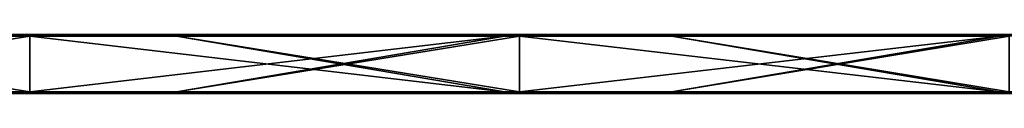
# Model space of a CAD drawing. Header units: millimetres. Extents: x -792 to 792, y -10 to 10.
# Tile 9 of 10: x 593 to 693, y -6 to 0. Entities that reach past the tile are written whole.
import ezdxf

# ---------------------------------------------------------------- set-up
doc = ezdxf.new("R2010")
doc.units = ezdxf.units.MM
doc.header["$LTSCALE"] = 65.185185
for name, color, linetype in [('1', 7, 'CONTINUOUS'), ('10', 7, 'CONTINUOUS'), ('12', 7, 'CONTINUOUS'), ('14', 7, 'CONTINUOUS'), ('2', 7, 'CONTINUOUS'), ('4', 7, 'CONTINUOUS'), ('6', 7, 'CONTINUOUS'), ('8', 7, 'CONTINUOUS')]:
    doc.layers.add(name, color=color, linetype=linetype)

msp = doc.modelspace()

# ---------------------------------------------------------------- linework, layer by layer
at = {"layer": '1', "linetype": 'CONTINUOUS'}
for points in [[(594.225, 0, 454.8), (544.706, 0, 454.8), (594.225, 0, 504.8), (594.225, 0, 454.8)], [(544.706, 0, 454.8), (594.225, 0, 454.8), (544.706, 0, 404.75), (544.706, 0, 454.8)], [(594.225, 0, 504.8), (544.706, 0, 454.8), (559, 0, 504.8), (594.225, 0, 504.8)], [(594.225, 0, 454.8), (594.225, 0, 404.75), (544.706, 0, 404.75), (594.225, 0, 454.8)], [(592.15, 0, 0.2), (544.706, 0, 0.2), (594.225, 0, 4.35), (592.15, 0, 0.2)], [(594.225, 0, 4.35), (544.706, 0, 0.2), (544.706, 0, 4.35), (594.225, 0, 4.35)], [(594.225, 0, 4.35), (544.706, 0, 4.35), (594.225, 0, 54.4), (594.225, 0, 4.35)], [(594.225, 0, 54.4), (544.706, 0, 4.35), (544.706, 0, 54.4), (594.225, 0, 54.4)], [(594.225, 0, 54.4), (544.706, 0, 54.4), (594.225, 0, 104.45), (594.225, 0, 54.4)], [(594.225, 0, 104.45), (544.706, 0, 54.4), (544.706, 0, 104.45), (594.225, 0, 104.45)], [(594.225, 0, 104.45), (544.706, 0, 104.45), (594.225, 0, 154.5), (594.225, 0, 104.45)], [(594.225, 0, 154.5), (544.706, 0, 104.45), (544.706, 0, 154.5), (594.225, 0, 154.5)], [(594.225, 0, 154.5), (544.706, 0, 154.5), (594.225, 0, 204.55), (594.225, 0, 154.5)], [(594.225, 0, 204.55), (544.706, 0, 154.5), (544.706, 0, 204.55), (594.225, 0, 204.55)], [(594.225, 0, 204.55), (544.706, 0, 204.55), (594.225, 0, 254.6), (594.225, 0, 204.55)], [(594.225, 0, 254.6), (544.706, 0, 204.55), (544.706, 0, 254.6), (594.225, 0, 254.6)], [(594.225, 0, 254.6), (544.706, 0, 254.6), (594.225, 0, 304.65), (594.225, 0, 254.6)], [(594.225, 0, 304.65), (544.706, 0, 254.6), (544.706, 0, 304.65), (594.225, 0, 304.65)], [(594.225, 0, 304.65), (544.706, 0, 304.65), (594.225, 0, 354.7), (594.225, 0, 304.65)], [(594.225, 0, 354.7), (544.706, 0, 304.65), (544.706, 0, 354.7), (594.225, 0, 354.7)], [(594.225, 0, 354.7), (544.706, 0, 354.7), (594.225, 0, 404.75), (594.225, 0, 354.7)], [(594.225, 0, 404.75), (544.706, 0, 354.7), (544.706, 0, 404.75), (594.225, 0, 404.75)], [(594.225, 0, 0.2), (592.15, 0, 0.2), (594.225, 0, 4.35), (594.225, 0, 0.2)], [(643.744, 0, 454.8), (594.225, 0, 454.8), (643.744, 0, 504.8), (643.744, 0, 454.8)], [(594.225, 0, 454.8), (643.744, 0, 454.8), (594.225, 0, 404.75), (594.225, 0, 454.8)], [(643.744, 0, 504.8), (594.225, 0, 454.8), (609.05, 0, 504.8), (643.744, 0, 504.8)], [(609.05, 0, 504.8), (594.225, 0, 454.8), (594.225, 0, 504.8), (609.05, 0, 504.8)], [(643.744, 0, 454.8), (643.744, 0, 404.75), (594.225, 0, 404.75), (643.744, 0, 454.8)], [(642.2, 0, 0.2), (594.225, 0, 0.2), (643.744, 0, 4.35), (642.2, 0, 0.2)], [(643.744, 0, 4.35), (594.225, 0, 0.2), (594.225, 0, 4.35), (643.744, 0, 4.35)], [(643.744, 0, 4.35), (594.225, 0, 4.35), (643.744, 0, 54.4), (643.744, 0, 4.35)], [(643.744, 0, 54.4), (594.225, 0, 4.35), (594.225, 0, 54.4), (643.744, 0, 54.4)], [(643.744, 0, 54.4), (594.225, 0, 54.4), (643.744, 0, 104.45), (643.744, 0, 54.4)], [(643.744, 0, 104.45), (594.225, 0, 54.4), (594.225, 0, 104.45), (643.744, 0, 104.45)], [(643.744, 0, 104.45), (594.225, 0, 104.45), (643.744, 0, 154.5), (643.744, 0, 104.45)], [(643.744, 0, 154.5), (594.225, 0, 104.45), (594.225, 0, 154.5), (643.744, 0, 154.5)], [(643.744, 0, 154.5), (594.225, 0, 154.5), (643.744, 0, 204.55), (643.744, 0, 154.5)], [(643.744, 0, 204.55), (594.225, 0, 154.5), (594.225, 0, 204.55), (643.744, 0, 204.55)], [(643.744, 0, 204.55), (594.225, 0, 204.55), (643.744, 0, 254.6), (643.744, 0, 204.55)], [(643.744, 0, 254.6), (594.225, 0, 204.55), (594.225, 0, 254.6), (643.744, 0, 254.6)], [(643.744, 0, 254.6), (594.225, 0, 254.6), (643.744, 0, 304.65), (643.744, 0, 254.6)], [(643.744, 0, 304.65), (594.225, 0, 254.6), (594.225, 0, 304.65), (643.744, 0, 304.65)], [(643.744, 0, 304.65), (594.225, 0, 304.65), (643.744, 0, 354.7), (643.744, 0, 304.65)], [(643.744, 0, 354.7), (594.225, 0, 304.65), (594.225, 0, 354.7), (643.744, 0, 354.7)], [(643.744, 0, 354.7), (594.225, 0, 354.7), (643.744, 0, 404.75), (643.744, 0, 354.7)], [(643.744, 0, 404.75), (594.225, 0, 354.7), (594.225, 0, 404.75), (643.744, 0, 404.75)], [(643.744, 0, 0.2), (642.2, 0, 0.2), (643.744, 0, 4.35), (643.744, 0, 0.2)], [(693.263, 0, 454.8), (643.744, 0, 454.8), (693.263, 0, 504.8), (693.263, 0, 454.8)], [(643.744, 0, 454.8), (693.263, 0, 454.8), (643.744, 0, 404.75), (643.744, 0, 454.8)], [(693.263, 0, 504.8), (643.744, 0, 454.8), (659.1, 0, 504.8), (693.263, 0, 504.8)], [(659.1, 0, 504.8), (643.744, 0, 454.8), (643.744, 0, 504.8), (659.1, 0, 504.8)], [(693.263, 0, 454.8), (693.263, 0, 404.75), (643.744, 0, 404.75), (693.263, 0, 454.8)], [(692.25, 0, 0.2), (643.744, 0, 0.2), (693.263, 0, 4.35), (692.25, 0, 0.2)], [(693.263, 0, 4.35), (643.744, 0, 0.2), (643.744, 0, 4.35), (693.263, 0, 4.35)], [(693.263, 0, 4.35), (643.744, 0, 4.35), (693.263, 0, 54.4), (693.263, 0, 4.35)], [(693.263, 0, 54.4), (643.744, 0, 4.35), (643.744, 0, 54.4), (693.263, 0, 54.4)], [(693.263, 0, 54.4), (643.744, 0, 54.4), (693.263, 0, 104.45), (693.263, 0, 54.4)], [(693.263, 0, 104.45), (643.744, 0, 54.4), (643.744, 0, 104.45), (693.263, 0, 104.45)], [(693.263, 0, 104.45), (643.744, 0, 104.45), (693.263, 0, 154.5), (693.263, 0, 104.45)], [(693.263, 0, 154.5), (643.744, 0, 104.45), (643.744, 0, 154.5), (693.263, 0, 154.5)], [(693.263, 0, 154.5), (643.744, 0, 154.5), (693.263, 0, 204.55), (693.263, 0, 154.5)], [(693.263, 0, 204.55), (643.744, 0, 154.5), (643.744, 0, 204.55), (693.263, 0, 204.55)], [(693.263, 0, 204.55), (643.744, 0, 204.55), (693.263, 0, 254.6), (693.263, 0, 204.55)], [(693.263, 0, 254.6), (643.744, 0, 204.55), (643.744, 0, 254.6), (693.263, 0, 254.6)], [(693.263, 0, 254.6), (643.744, 0, 254.6), (693.263, 0, 304.65), (693.263, 0, 254.6)], [(693.263, 0, 304.65), (643.744, 0, 254.6), (643.744, 0, 304.65), (693.263, 0, 304.65)], [(693.263, 0, 304.65), (643.744, 0, 304.65), (693.263, 0, 354.7), (693.263, 0, 304.65)], [(693.263, 0, 354.7), (643.744, 0, 304.65), (643.744, 0, 354.7), (693.263, 0, 354.7)], [(693.263, 0, 354.7), (643.744, 0, 354.7), (693.263, 0, 404.75), (693.263, 0, 354.7)], [(693.263, 0, 404.75), (643.744, 0, 354.7), (643.744, 0, 404.75), (693.263, 0, 404.75)], [(693.263, 0, 0.2), (692.25, 0, 0.2), (693.263, 0, 4.35), (693.263, 0, 0.2)]]:
    msp.add_3dface(points, dxfattribs=at)
at = {"layer": '10', "linetype": 'CONTINUOUS'}
for points in [[(609.05, 0, 504.8), (594.225, 0, 504.8), (559, -0.027, 504.9), (609.05, 0, 504.8)], [(609.05, 0, 504.8), (559, -0.027, 504.9), (609.05, -0.027, 504.9), (609.05, 0, 504.8)], [(594.225, 0, 504.8), (559, 0, 504.8), (559, -0.027, 504.9), (594.225, 0, 504.8)], [(659.1, 0, 504.8), (643.744, 0, 504.8), (609.05, -0.027, 504.9), (659.1, 0, 504.8)], [(659.1, 0, 504.8), (609.05, -0.027, 504.9), (659.1, -0.027, 504.9), (659.1, 0, 504.8)], [(643.744, 0, 504.8), (609.05, 0, 504.8), (609.05, -0.027, 504.9), (643.744, 0, 504.8)], [(709.15, 0, 504.8), (693.263, 0, 504.8), (659.1, -0.027, 504.9), (709.15, 0, 504.8)], [(709.15, 0, 504.8), (659.1, -0.027, 504.9), (709.15, -0.027, 504.9), (709.15, 0, 504.8)], [(693.263, 0, 504.8), (659.1, 0, 504.8), (659.1, -0.027, 504.9), (693.263, 0, 504.8)], [(559, -0.027, 504.9), (559, -0.1, 504.973), (609.05, -0.027, 504.9), (559, -0.027, 504.9)], [(609.05, -0.027, 504.9), (559, -0.1, 504.973), (609.05, -0.1, 504.973), (609.05, -0.027, 504.9)], [(559, -0.2, 505), (594.225, -0.2, 505), (609.05, -0.1, 504.973), (559, -0.2, 505)], [(559, -0.1, 504.973), (559, -0.2, 505), (609.05, -0.1, 504.973), (559, -0.1, 504.973)], [(594.225, -0.2, 505), (609.05, -0.2, 505), (609.05, -0.1, 504.973), (594.225, -0.2, 505)], [(609.05, -0.027, 504.9), (609.05, -0.1, 504.973), (659.1, -0.027, 504.9), (609.05, -0.027, 504.9)], [(659.1, -0.027, 504.9), (609.05, -0.1, 504.973), (659.1, -0.1, 504.973), (659.1, -0.027, 504.9)], [(609.05, -0.2, 505), (643.744, -0.2, 505), (659.1, -0.1, 504.973), (609.05, -0.2, 505)], [(609.05, -0.1, 504.973), (609.05, -0.2, 505), (659.1, -0.1, 504.973), (609.05, -0.1, 504.973)], [(643.744, -0.2, 505), (659.1, -0.2, 505), (659.1, -0.1, 504.973), (643.744, -0.2, 505)], [(659.1, -0.027, 504.9), (659.1, -0.1, 504.973), (709.15, -0.027, 504.9), (659.1, -0.027, 504.9)], [(709.15, -0.027, 504.9), (659.1, -0.1, 504.973), (709.15, -0.1, 504.973), (709.15, -0.027, 504.9)], [(659.1, -0.2, 505), (693.263, -0.2, 505), (709.15, -0.1, 504.973), (659.1, -0.2, 505)], [(659.1, -0.1, 504.973), (659.1, -0.2, 505), (709.15, -0.1, 504.973), (659.1, -0.1, 504.973)]]:
    msp.add_3dface(points, dxfattribs=at)
at = {"layer": '12', "linetype": 'CONTINUOUS'}
for points in [[(592.15, 0, 0.2), (594.225, 0, 0.2), (642.2, -0.027, 0.1), (592.15, 0, 0.2)], [(592.15, 0, 0.2), (642.2, -0.027, 0.1), (592.15, -0.027, 0.1), (592.15, 0, 0.2)], [(594.225, 0, 0.2), (642.2, 0, 0.2), (642.2, -0.027, 0.1), (594.225, 0, 0.2)], [(642.2, 0, 0.2), (643.744, 0, 0.2), (692.25, -0.027, 0.1), (642.2, 0, 0.2)], [(642.2, 0, 0.2), (692.25, -0.027, 0.1), (642.2, -0.027, 0.1), (642.2, 0, 0.2)], [(643.744, 0, 0.2), (692.25, 0, 0.2), (692.25, -0.027, 0.1), (643.744, 0, 0.2)], [(692.25, 0, 0.2), (693.263, 0, 0.2), (742.3, -0.027, 0.1), (692.25, 0, 0.2)], [(692.25, 0, 0.2), (742.3, -0.027, 0.1), (692.25, -0.027, 0.1), (692.25, 0, 0.2)], [(642.2, -0.027, 0.1), (642.2, -0.1, 0.027), (592.15, -0.027, 0.1), (642.2, -0.027, 0.1)], [(592.15, -0.027, 0.1), (642.2, -0.1, 0.027), (592.15, -0.1, 0.027), (592.15, -0.027, 0.1)], [(642.2, -0.2), (594.225, -0.2), (592.15, -0.1, 0.027), (642.2, -0.2)], [(642.2, -0.1, 0.027), (642.2, -0.2), (592.15, -0.1, 0.027), (642.2, -0.1, 0.027)], [(594.225, -0.2), (592.15, -0.2), (592.15, -0.1, 0.027), (594.225, -0.2)], [(692.25, -0.027, 0.1), (692.25, -0.1, 0.027), (642.2, -0.027, 0.1), (692.25, -0.027, 0.1)], [(642.2, -0.027, 0.1), (692.25, -0.1, 0.027), (642.2, -0.1, 0.027), (642.2, -0.027, 0.1)], [(692.25, -0.2), (643.744, -0.2), (642.2, -0.1, 0.027), (692.25, -0.2)], [(692.25, -0.1, 0.027), (692.25, -0.2), (642.2, -0.1, 0.027), (692.25, -0.1, 0.027)], [(643.744, -0.2), (642.2, -0.2), (642.2, -0.1, 0.027), (643.744, -0.2)], [(742.3, -0.027, 0.1), (742.3, -0.1, 0.027), (692.25, -0.027, 0.1), (742.3, -0.027, 0.1)], [(692.25, -0.027, 0.1), (742.3, -0.1, 0.027), (692.25, -0.1, 0.027), (692.25, -0.027, 0.1)], [(742.3, -0.2), (693.263, -0.2), (692.25, -0.1, 0.027), (742.3, -0.2)], [(742.3, -0.1, 0.027), (742.3, -0.2), (692.25, -0.1, 0.027), (742.3, -0.1, 0.027)], [(693.263, -0.2), (692.25, -0.2), (692.25, -0.1, 0.027), (693.263, -0.2)]]:
    msp.add_3dface(points, dxfattribs=at)
at = {"layer": '14', "linetype": 'CONTINUOUS'}
for points in [[(559, -5.8), (594.225, -5.8), (609.05, -5.9, 0.027), (559, -5.8)], [(559, -5.9, 0.027), (559, -5.8), (609.05, -5.9, 0.027), (559, -5.9, 0.027)], [(559, -5.973, 0.1), (559, -5.9, 0.027), (609.05, -5.973, 0.1), (559, -5.973, 0.1)], [(609.05, -5.973, 0.1), (559, -5.9, 0.027), (609.05, -5.9, 0.027), (609.05, -5.973, 0.1)], [(609.05, -6, 0.2), (594.225, -6, 0.2), (559, -5.973, 0.1), (609.05, -6, 0.2)], [(609.05, -6, 0.2), (559, -5.973, 0.1), (609.05, -5.973, 0.1), (609.05, -6, 0.2)], [(594.225, -6, 0.2), (559, -6, 0.2), (559, -5.973, 0.1), (594.225, -6, 0.2)], [(594.225, -5.8), (609.05, -5.8), (609.05, -5.9, 0.027), (594.225, -5.8)], [(609.05, -5.8), (643.744, -5.8), (659.1, -5.9, 0.027), (609.05, -5.8)], [(609.05, -5.9, 0.027), (609.05, -5.8), (659.1, -5.9, 0.027), (609.05, -5.9, 0.027)], [(609.05, -5.973, 0.1), (609.05, -5.9, 0.027), (659.1, -5.973, 0.1), (609.05, -5.973, 0.1)], [(659.1, -5.973, 0.1), (609.05, -5.9, 0.027), (659.1, -5.9, 0.027), (659.1, -5.973, 0.1)], [(659.1, -6, 0.2), (643.744, -6, 0.2), (609.05, -5.973, 0.1), (659.1, -6, 0.2)], [(659.1, -6, 0.2), (609.05, -5.973, 0.1), (659.1, -5.973, 0.1), (659.1, -6, 0.2)], [(643.744, -6, 0.2), (609.05, -6, 0.2), (609.05, -5.973, 0.1), (643.744, -6, 0.2)], [(643.744, -5.8), (659.1, -5.8), (659.1, -5.9, 0.027), (643.744, -5.8)], [(659.1, -5.8), (693.263, -5.8), (709.15, -5.9, 0.027), (659.1, -5.8)], [(659.1, -5.9, 0.027), (659.1, -5.8), (709.15, -5.9, 0.027), (659.1, -5.9, 0.027)], [(659.1, -5.973, 0.1), (659.1, -5.9, 0.027), (709.15, -5.973, 0.1), (659.1, -5.973, 0.1)], [(709.15, -5.973, 0.1), (659.1, -5.9, 0.027), (709.15, -5.9, 0.027), (709.15, -5.973, 0.1)], [(709.15, -6, 0.2), (693.263, -6, 0.2), (659.1, -5.973, 0.1), (709.15, -6, 0.2)], [(709.15, -6, 0.2), (659.1, -5.973, 0.1), (709.15, -5.973, 0.1), (709.15, -6, 0.2)], [(693.263, -6, 0.2), (659.1, -6, 0.2), (659.1, -5.973, 0.1), (693.263, -6, 0.2)]]:
    msp.add_3dface(points, dxfattribs=at)
at = {"layer": '2', "linetype": 'CONTINUOUS'}
for points in [[(592.15, -6, 504.8), (544.706, -6, 504.8), (594.225, -6, 454.8), (592.15, -6, 504.8)], [(594.225, -6, 454.8), (544.706, -6, 504.8), (544.706, -6, 454.8), (594.225, -6, 454.8)], [(594.225, -6, 454.8), (544.706, -6, 454.8), (594.225, -6, 404.75), (594.225, -6, 454.8)], [(594.225, -6, 404.75), (544.706, -6, 454.8), (544.706, -6, 404.75), (594.225, -6, 404.75)], [(594.225, -6, 404.75), (544.706, -6, 404.75), (594.225, -6, 354.7), (594.225, -6, 404.75)], [(594.225, -6, 354.7), (544.706, -6, 404.75), (544.706, -6, 354.7), (594.225, -6, 354.7)], [(594.225, -6, 354.7), (544.706, -6, 354.7), (594.225, -6, 304.65), (594.225, -6, 354.7)], [(594.225, -6, 304.65), (544.706, -6, 354.7), (544.706, -6, 304.65), (594.225, -6, 304.65)], [(594.225, -6, 304.65), (544.706, -6, 304.65), (594.225, -6, 254.6), (594.225, -6, 304.65)], [(594.225, -6, 254.6), (544.706, -6, 304.65), (544.706, -6, 254.6), (594.225, -6, 254.6)], [(594.225, -6, 254.6), (544.706, -6, 254.6), (594.225, -6, 204.55), (594.225, -6, 254.6)], [(594.225, -6, 204.55), (544.706, -6, 254.6), (544.706, -6, 204.55), (594.225, -6, 204.55)], [(594.225, -6, 204.55), (544.706, -6, 204.55), (594.225, -6, 154.5), (594.225, -6, 204.55)], [(594.225, -6, 154.5), (544.706, -6, 204.55), (544.706, -6, 154.5), (594.225, -6, 154.5)], [(594.225, -6, 154.5), (544.706, -6, 154.5), (594.225, -6, 104.45), (594.225, -6, 154.5)], [(594.225, -6, 104.45), (544.706, -6, 154.5), (544.706, -6, 104.45), (594.225, -6, 104.45)], [(594.225, -6, 104.45), (544.706, -6, 104.45), (594.225, -6, 54.4), (594.225, -6, 104.45)], [(594.225, -6, 54.4), (544.706, -6, 104.45), (544.706, -6, 54.4), (594.225, -6, 54.4)], [(594.225, -6, 54.4), (544.706, -6, 54.4), (594.225, -6, 4.35), (594.225, -6, 54.4)], [(594.225, -6, 4.35), (544.706, -6, 54.4), (544.706, -6, 4.35), (594.225, -6, 4.35)], [(594.225, -6, 4.35), (544.706, -6, 4.35), (594.225, -6, 0.2), (594.225, -6, 4.35)], [(594.225, -6, 0.2), (544.706, -6, 4.35), (559, -6, 0.2), (594.225, -6, 0.2)], [(594.225, -6, 504.8), (592.15, -6, 504.8), (594.225, -6, 454.8), (594.225, -6, 504.8)], [(642.2, -6, 504.8), (594.225, -6, 504.8), (643.744, -6, 454.8), (642.2, -6, 504.8)], [(643.744, -6, 454.8), (594.225, -6, 504.8), (594.225, -6, 454.8), (643.744, -6, 454.8)], [(643.744, -6, 454.8), (594.225, -6, 454.8), (643.744, -6, 404.75), (643.744, -6, 454.8)], [(643.744, -6, 404.75), (594.225, -6, 454.8), (594.225, -6, 404.75), (643.744, -6, 404.75)], [(643.744, -6, 404.75), (594.225, -6, 404.75), (643.744, -6, 354.7), (643.744, -6, 404.75)], [(643.744, -6, 354.7), (594.225, -6, 404.75), (594.225, -6, 354.7), (643.744, -6, 354.7)], [(643.744, -6, 354.7), (594.225, -6, 354.7), (643.744, -6, 304.65), (643.744, -6, 354.7)], [(643.744, -6, 304.65), (594.225, -6, 354.7), (594.225, -6, 304.65), (643.744, -6, 304.65)], [(643.744, -6, 304.65), (594.225, -6, 304.65), (643.744, -6, 254.6), (643.744, -6, 304.65)], [(643.744, -6, 254.6), (594.225, -6, 304.65), (594.225, -6, 254.6), (643.744, -6, 254.6)], [(643.744, -6, 254.6), (594.225, -6, 254.6), (643.744, -6, 204.55), (643.744, -6, 254.6)], [(643.744, -6, 204.55), (594.225, -6, 254.6), (594.225, -6, 204.55), (643.744, -6, 204.55)], [(643.744, -6, 204.55), (594.225, -6, 204.55), (643.744, -6, 154.5), (643.744, -6, 204.55)], [(643.744, -6, 154.5), (594.225, -6, 204.55), (594.225, -6, 154.5), (643.744, -6, 154.5)], [(643.744, -6, 154.5), (594.225, -6, 154.5), (643.744, -6, 104.45), (643.744, -6, 154.5)], [(643.744, -6, 104.45), (594.225, -6, 154.5), (594.225, -6, 104.45), (643.744, -6, 104.45)], [(643.744, -6, 104.45), (594.225, -6, 104.45), (643.744, -6, 54.4), (643.744, -6, 104.45)], [(643.744, -6, 54.4), (594.225, -6, 104.45), (594.225, -6, 54.4), (643.744, -6, 54.4)], [(643.744, -6, 54.4), (594.225, -6, 54.4), (643.744, -6, 4.35), (643.744, -6, 54.4)], [(643.744, -6, 4.35), (594.225, -6, 54.4), (594.225, -6, 4.35), (643.744, -6, 4.35)], [(643.744, -6, 4.35), (594.225, -6, 4.35), (643.744, -6, 0.2), (643.744, -6, 4.35)], [(643.744, -6, 0.2), (594.225, -6, 4.35), (609.05, -6, 0.2), (643.744, -6, 0.2)], [(609.05, -6, 0.2), (594.225, -6, 4.35), (594.225, -6, 0.2), (609.05, -6, 0.2)], [(643.744, -6, 504.8), (642.2, -6, 504.8), (643.744, -6, 454.8), (643.744, -6, 504.8)], [(692.25, -6, 504.8), (643.744, -6, 504.8), (693.263, -6, 454.8), (692.25, -6, 504.8)], [(693.263, -6, 454.8), (643.744, -6, 504.8), (643.744, -6, 454.8), (693.263, -6, 454.8)], [(693.263, -6, 454.8), (643.744, -6, 454.8), (693.263, -6, 404.75), (693.263, -6, 454.8)], [(693.263, -6, 404.75), (643.744, -6, 454.8), (643.744, -6, 404.75), (693.263, -6, 404.75)], [(693.263, -6, 404.75), (643.744, -6, 404.75), (693.263, -6, 354.7), (693.263, -6, 404.75)], [(693.263, -6, 354.7), (643.744, -6, 404.75), (643.744, -6, 354.7), (693.263, -6, 354.7)], [(693.263, -6, 354.7), (643.744, -6, 354.7), (693.263, -6, 304.65), (693.263, -6, 354.7)], [(693.263, -6, 304.65), (643.744, -6, 354.7), (643.744, -6, 304.65), (693.263, -6, 304.65)], [(693.263, -6, 304.65), (643.744, -6, 304.65), (693.263, -6, 254.6), (693.263, -6, 304.65)], [(693.263, -6, 254.6), (643.744, -6, 304.65), (643.744, -6, 254.6), (693.263, -6, 254.6)], [(693.263, -6, 254.6), (643.744, -6, 254.6), (693.263, -6, 204.55), (693.263, -6, 254.6)], [(693.263, -6, 204.55), (643.744, -6, 254.6), (643.744, -6, 204.55), (693.263, -6, 204.55)], [(693.263, -6, 204.55), (643.744, -6, 204.55), (693.263, -6, 154.5), (693.263, -6, 204.55)], [(693.263, -6, 154.5), (643.744, -6, 204.55), (643.744, -6, 154.5), (693.263, -6, 154.5)], [(693.263, -6, 154.5), (643.744, -6, 154.5), (693.263, -6, 104.45), (693.263, -6, 154.5)], [(693.263, -6, 104.45), (643.744, -6, 154.5), (643.744, -6, 104.45), (693.263, -6, 104.45)], [(693.263, -6, 104.45), (643.744, -6, 104.45), (693.263, -6, 54.4), (693.263, -6, 104.45)], [(693.263, -6, 54.4), (643.744, -6, 104.45), (643.744, -6, 54.4), (693.263, -6, 54.4)], [(693.263, -6, 54.4), (643.744, -6, 54.4), (693.263, -6, 4.35), (693.263, -6, 54.4)], [(693.263, -6, 4.35), (643.744, -6, 54.4), (643.744, -6, 4.35), (693.263, -6, 4.35)], [(693.263, -6, 4.35), (643.744, -6, 4.35), (693.263, -6, 0.2), (693.263, -6, 4.35)], [(693.263, -6, 0.2), (643.744, -6, 4.35), (659.1, -6, 0.2), (693.263, -6, 0.2)], [(659.1, -6, 0.2), (643.744, -6, 4.35), (643.744, -6, 0.2), (659.1, -6, 0.2)], [(693.263, -6, 504.8), (692.25, -6, 504.8), (693.263, -6, 454.8), (693.263, -6, 504.8)]]:
    msp.add_3dface(points, dxfattribs=at)
at = {"layer": '4', "linetype": 'CONTINUOUS'}
for points in [[(594.225, -0.2, 505), (559, -0.2, 505), (594.225, -5.8, 505), (594.225, -0.2, 505)], [(594.225, -5.8, 505), (559, -0.2, 505), (592.15, -5.8, 505), (594.225, -5.8, 505)], [(609.05, -0.2, 505), (594.225, -0.2, 505), (642.2, -5.8, 505), (609.05, -0.2, 505)], [(642.2, -5.8, 505), (594.225, -0.2, 505), (594.225, -5.8, 505), (642.2, -5.8, 505)], [(643.744, -0.2, 505), (609.05, -0.2, 505), (643.744, -5.8, 505), (643.744, -0.2, 505)], [(643.744, -5.8, 505), (609.05, -0.2, 505), (642.2, -5.8, 505), (643.744, -5.8, 505)], [(659.1, -0.2, 505), (643.744, -0.2, 505), (692.25, -5.8, 505), (659.1, -0.2, 505)], [(692.25, -5.8, 505), (643.744, -0.2, 505), (643.744, -5.8, 505), (692.25, -5.8, 505)], [(693.263, -0.2, 505), (659.1, -0.2, 505), (693.263, -5.8, 505), (693.263, -0.2, 505)], [(693.263, -5.8, 505), (659.1, -0.2, 505), (692.25, -5.8, 505), (693.263, -5.8, 505)]]:
    msp.add_3dface(points, dxfattribs=at)
at = {"layer": '6', "linetype": 'CONTINUOUS'}
for points in [[(592.15, -0.2), (594.225, -0.2), (559, -5.8), (592.15, -0.2)], [(559, -5.8), (594.225, -0.2), (594.225, -5.8), (559, -5.8)], [(594.225, -0.2), (642.2, -0.2), (594.225, -5.8), (594.225, -0.2)], [(594.225, -5.8), (642.2, -0.2), (609.05, -5.8), (594.225, -5.8)], [(642.2, -0.2), (643.744, -0.2), (609.05, -5.8), (642.2, -0.2)], [(609.05, -5.8), (643.744, -0.2), (643.744, -5.8), (609.05, -5.8)], [(643.744, -0.2), (692.25, -0.2), (643.744, -5.8), (643.744, -0.2)], [(643.744, -5.8), (692.25, -0.2), (659.1, -5.8), (643.744, -5.8)], [(692.25, -0.2), (693.263, -0.2), (659.1, -5.8), (692.25, -0.2)], [(659.1, -5.8), (693.263, -0.2), (693.263, -5.8), (659.1, -5.8)]]:
    msp.add_3dface(points, dxfattribs=at)
at = {"layer": '8', "linetype": 'CONTINUOUS'}
for points in [[(642.2, -5.8, 505), (594.225, -5.8, 505), (592.15, -5.9, 504.973), (642.2, -5.8, 505)], [(642.2, -5.9, 504.973), (642.2, -5.8, 505), (592.15, -5.9, 504.973), (642.2, -5.9, 504.973)], [(594.225, -5.8, 505), (592.15, -5.8, 505), (592.15, -5.9, 504.973), (594.225, -5.8, 505)], [(642.2, -5.973, 504.9), (642.2, -5.9, 504.973), (592.15, -5.973, 504.9), (642.2, -5.973, 504.9)], [(592.15, -5.973, 504.9), (642.2, -5.9, 504.973), (592.15, -5.9, 504.973), (592.15, -5.973, 504.9)], [(592.15, -6, 504.8), (594.225, -6, 504.8), (642.2, -5.973, 504.9), (592.15, -6, 504.8)], [(592.15, -6, 504.8), (642.2, -5.973, 504.9), (592.15, -5.973, 504.9), (592.15, -6, 504.8)], [(594.225, -6, 504.8), (642.2, -6, 504.8), (642.2, -5.973, 504.9), (594.225, -6, 504.8)], [(692.25, -5.8, 505), (643.744, -5.8, 505), (642.2, -5.9, 504.973), (692.25, -5.8, 505)], [(692.25, -5.9, 504.973), (692.25, -5.8, 505), (642.2, -5.9, 504.973), (692.25, -5.9, 504.973)], [(643.744, -5.8, 505), (642.2, -5.8, 505), (642.2, -5.9, 504.973), (643.744, -5.8, 505)], [(692.25, -5.973, 504.9), (692.25, -5.9, 504.973), (642.2, -5.973, 504.9), (692.25, -5.973, 504.9)], [(642.2, -5.973, 504.9), (692.25, -5.9, 504.973), (642.2, -5.9, 504.973), (642.2, -5.973, 504.9)], [(642.2, -6, 504.8), (643.744, -6, 504.8), (692.25, -5.973, 504.9), (642.2, -6, 504.8)], [(642.2, -6, 504.8), (692.25, -5.973, 504.9), (642.2, -5.973, 504.9), (642.2, -6, 504.8)], [(643.744, -6, 504.8), (692.25, -6, 504.8), (692.25, -5.973, 504.9), (643.744, -6, 504.8)], [(742.3, -5.8, 505), (693.263, -5.8, 505), (692.25, -5.9, 504.973), (742.3, -5.8, 505)], [(742.3, -5.9, 504.973), (742.3, -5.8, 505), (692.25, -5.9, 504.973), (742.3, -5.9, 504.973)], [(693.263, -5.8, 505), (692.25, -5.8, 505), (692.25, -5.9, 504.973), (693.263, -5.8, 505)], [(742.3, -5.973, 504.9), (742.3, -5.9, 504.973), (692.25, -5.973, 504.9), (742.3, -5.973, 504.9)], [(692.25, -5.973, 504.9), (742.3, -5.9, 504.973), (692.25, -5.9, 504.973), (692.25, -5.973, 504.9)], [(692.25, -6, 504.8), (693.263, -6, 504.8), (742.3, -5.973, 504.9), (692.25, -6, 504.8)], [(692.25, -6, 504.8), (742.3, -5.973, 504.9), (692.25, -5.973, 504.9), (692.25, -6, 504.8)]]:
    msp.add_3dface(points, dxfattribs=at)

doc.saveas('drawing.dxf')
